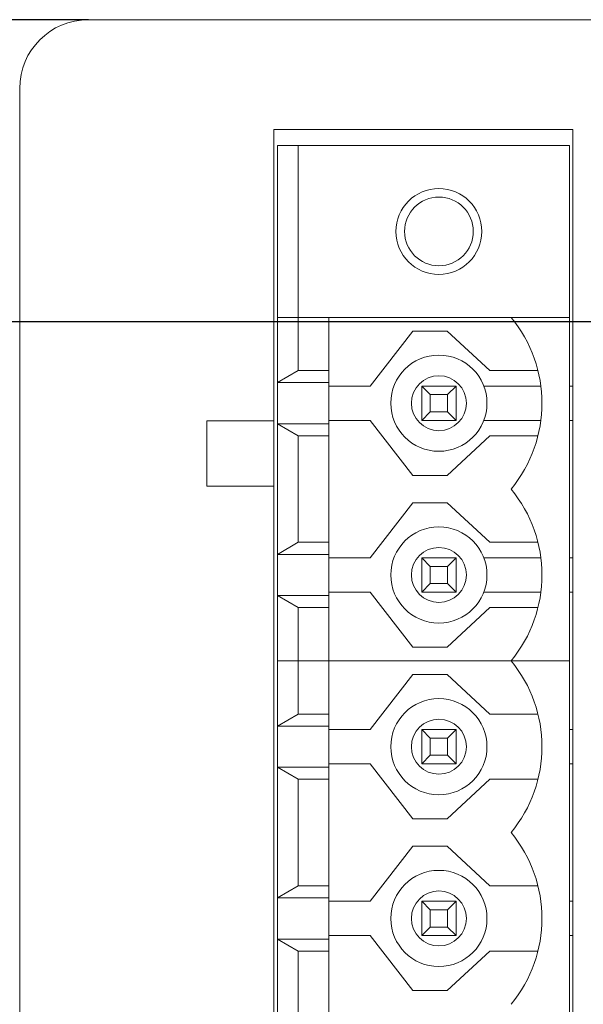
# Model space of a CAD drawing. Header units: millimetres. Extents: x 2293 to 4250, y -591 to 894.
# Tile 100 of 117: x 3901 to 3918, y 717 to 746. Entities that reach past the tile are written whole.
import ezdxf

# ---------------------------------------------------------------- set-up
doc = ezdxf.new("R2010")
doc.units = ezdxf.units.MM
doc.header["$PDSIZE"] = -1
doc.layers.add('1', color=7, linetype='Continuous', lineweight=13)
doc.dimstyles.new('ISO-25', dxfattribs={"dimtxt": 2.5, "dimasz": 2.5, "dimexe": 1.25, "dimexo": 0.625, "dimtad": 1, "dimtxsty": 'Standard', "dimcen": 2.5, "dimadec": 0, "dimazin": 0, "dimtfac": 1, "dimtmove": 0, "dimatfit": 3, "dimfxl": 1, "dimarcsym": 0})

# ---------------------------------------------------------------- blocks, each defined once
blk = doc.blocks.new('*D73')
at = {"color": 0, "lineweight": -2}
for p, q in [((3903.115, 745.782), (3840.663, 745.782)), ((3842.663, 741.702), (3842.663, 723.148)), ((3842.663, 697.462), (3842.663, 716.017)), ((3903.115, 693.382), (3840.663, 693.382))]:
    blk.add_line(p, q, dxfattribs=at)
at = {"color": 0}
for points in [[(3843.343, 741.702), (3841.983, 741.702), (3842.663, 745.782)], [(3841.983, 697.462), (3843.343, 697.462), (3842.663, 693.382)]]:
    blk.add_solid(points, dxfattribs=at)
at = {"layer": 'Defpoints', "color": 0}
for p in [(3903.115, 745.782), (3842.663, 693.382), (3903.115, 693.382)]:
    blk.add_point(p, dxfattribs=at)
at = {"color": 0, "insert": (3842.663, 719.582), "char_height": 3.5, "attachment_point": 5}
blk.add_mtext('52,4%%p0,2', dxfattribs=at)
blk = doc.blocks.new('*D74')
at = {"color": 0, "lineweight": -2}
for p, q in [((4006.215, 736.982), (3878.615, 736.982)), ((3880.615, 732.902), (3880.615, 722.756)), ((3880.615, 706.062), (3880.615, 716.208)), ((3898.415, 701.982), (3878.615, 701.982))]:
    blk.add_line(p, q, dxfattribs=at)
at = {"color": 0}
for points in [[(3881.295, 732.902), (3879.935, 732.902), (3880.615, 736.982)], [(3879.935, 706.062), (3881.295, 706.062), (3880.615, 701.982)]]:
    blk.add_solid(points, dxfattribs=at)
at = {"layer": 'Defpoints', "color": 0}
for p in [(3880.615, 736.982), (4006.215, 736.982), (3898.415, 701.982)]:
    blk.add_point(p, dxfattribs=at)
at = {"color": 0, "insert": (3880.615, 719.482), "char_height": 3.5, "attachment_point": 5}
blk.add_mtext('(35)', dxfattribs=at)
blk = doc.blocks.new('*D76')
at = {"color": 0, "lineweight": -2}
for p, q in [((4006.215, 736.982), (4006.215, 657.931)), ((3898.415, 701.982), (3898.415, 657.931)), ((3902.495, 659.931), (4002.135, 659.931))]:
    blk.add_line(p, q, dxfattribs=at)
at = {"color": 0}
for points in [[(3902.495, 660.611), (3902.495, 659.251), (3898.415, 659.931)], [(4002.135, 659.251), (4002.135, 660.611), (4006.215, 659.931)]]:
    blk.add_solid(points, dxfattribs=at)
at = {"layer": 'Defpoints', "color": 0}
for p in [(4006.215, 736.982), (3898.415, 701.982), (4006.215, 659.931)]:
    blk.add_point(p, dxfattribs=at)
at = {"color": 0, "insert": (3952.315, 663.496), "char_height": 3.5, "attachment_point": 5}
blk.add_mtext('(107,8)', dxfattribs=at)

msp = doc.modelspace()

# ---------------------------------------------------------------- linework, layer by layer
at = {"layer": '1', "color": 92, "linetype": 'Continuous', "lineweight": 13}
for p, q in [((3903.115, 745.782), (3930.969, 745.782)), ((3901.115, 695.382), (3901.115, 743.782))]:
    msp.add_line(p, q, dxfattribs=at)
at = {"layer": '1', "color": 7, "linetype": 'Continuous', "lineweight": 18}
for p, q in [((3930.915, 745.782), (3903.115, 745.782)), ((3901.115, 743.782), (3901.115, 695.382)), ((3908.515, 742.582), (3917.215, 742.582)), ((3908.515, 734.102), (3908.515, 742.582)), ((3917.215, 742.582), (3917.215, 696.652)), ((3909.215, 742.117), (3908.615, 742.117)), ((3908.615, 735.217), (3908.615, 742.117)), ((3917.115, 742.117), (3909.215, 742.117)), ((3909.215, 742.117), (3909.215, 735.567)), ((3917.115, 697.117), (3917.115, 742.117)), ((3909.215, 737.117), (3908.615, 737.117)), ((3908.615, 737.117), (3908.615, 735.217)), ((3909.215, 737.117), (3910.115, 737.117)), ((3909.215, 735.567), (3909.215, 737.117)), ((3910.115, 735.567), (3910.115, 737.117)), ((3910.115, 737.117), (3910.115, 735.567)), ((3915.415, 737.117), (3910.115, 737.117)), ((3915.415, 737.117), (3917.115, 737.117)), ((3917.115, 727.117), (3917.115, 737.117)), ((3911.315, 735.117), (3912.557, 736.717)), ((3911.315, 735.117), (3912.557, 736.717)), ((3912.557, 736.717), (3913.557, 736.717)), ((3912.557, 736.717), (3913.557, 736.717)), ((3913.557, 736.717), (3914.799, 735.567)), ((3913.557, 736.717), (3914.799, 735.567)), ((3908.615, 735.217), (3909.215, 735.567)), ((3908.615, 735.217), (3909.215, 735.567)), ((3909.215, 735.567), (3910.115, 735.567)), ((3909.215, 735.567), (3910.115, 735.567)), ((3910.115, 735.217), (3910.115, 735.567)), ((3910.115, 735.217), (3910.115, 735.567)), ((3914.799, 735.567), (3916.199, 735.567)), ((3914.799, 735.567), (3916.199, 735.567)), ((3908.615, 734.017), (3908.615, 735.217)), ((3908.615, 735.217), (3910.115, 735.217)), ((3908.615, 734.017), (3908.615, 735.217)), ((3908.615, 735.217), (3910.115, 735.217)), ((3910.115, 734.017), (3910.115, 735.217)), ((3910.115, 734.017), (3910.115, 735.217)), ((3910.115, 735.117), (3911.315, 735.117)), ((3910.115, 735.117), (3911.315, 735.117)), ((3913.815, 735.117), (3912.815, 735.117)), ((3912.815, 735.117), (3912.815, 734.117)), ((3912.815, 735.117), (3913.065, 734.867)), ((3913.565, 734.867), (3913.815, 735.117)), ((3913.815, 734.117), (3913.815, 735.117)), ((3916.283, 735.117), (3914.623, 735.117)), ((3917.215, 735.117), (3917.115, 735.117)), ((3913.065, 734.867), (3913.565, 734.867)), ((3913.065, 734.367), (3913.065, 734.867)), ((3913.565, 734.867), (3913.565, 734.367)), ((3911.315, 734.117), (3910.115, 734.117)), ((3911.315, 734.117), (3910.115, 734.117)), ((3912.557, 732.517), (3911.315, 734.117)), ((3912.557, 732.517), (3911.315, 734.117)), ((3912.815, 734.117), (3913.065, 734.367)), ((3912.815, 734.117), (3913.815, 734.117)), ((3913.565, 734.367), (3913.065, 734.367)), ((3913.565, 734.367), (3913.815, 734.117)), ((3916.283, 734.117), (3914.623, 734.117)), ((3917.215, 734.117), (3917.115, 734.117)), ((3906.565, 732.202), (3906.565, 734.102)), ((3906.565, 734.102), (3908.515, 734.102)), ((3908.515, 734.102), (3908.515, 732.202)), ((3908.615, 734.017), (3910.115, 734.017)), ((3909.215, 733.667), (3908.615, 734.017)), ((3908.615, 734.017), (3908.615, 730.217)), ((3908.615, 734.017), (3908.615, 730.217)), ((3909.215, 733.667), (3908.615, 734.017)), ((3908.615, 734.017), (3910.115, 734.017)), ((3910.115, 733.667), (3910.115, 734.017)), ((3910.115, 733.667), (3910.115, 734.017)), ((3909.215, 733.667), (3910.115, 733.667)), ((3909.215, 730.567), (3909.215, 733.667)), ((3909.215, 730.567), (3909.215, 733.667)), ((3909.215, 733.667), (3910.115, 733.667)), ((3910.115, 730.567), (3910.115, 733.667)), ((3910.115, 730.567), (3910.115, 733.667)), ((3914.799, 733.667), (3913.557, 732.517)), ((3914.799, 733.667), (3913.557, 732.517)), ((3916.199, 733.667), (3914.799, 733.667)), ((3916.199, 733.667), (3914.799, 733.667)), ((3913.557, 732.517), (3912.557, 732.517)), ((3913.557, 732.517), (3912.557, 732.517)), ((3908.515, 732.202), (3906.565, 732.202)), ((3908.515, 707.032), (3908.515, 732.202)), ((3911.315, 730.117), (3912.557, 731.717)), ((3911.315, 730.117), (3912.557, 731.717)), ((3912.557, 731.717), (3913.557, 731.717)), ((3912.557, 731.717), (3913.557, 731.717)), ((3913.557, 731.717), (3914.799, 730.567)), ((3913.557, 731.717), (3914.799, 730.567)), ((3908.615, 730.217), (3909.215, 730.567)), ((3908.615, 730.217), (3909.215, 730.567)), ((3909.215, 730.567), (3910.115, 730.567)), ((3909.215, 730.567), (3910.115, 730.567)), ((3910.115, 730.217), (3910.115, 730.567)), ((3910.115, 730.217), (3910.115, 730.567)), ((3914.799, 730.567), (3916.199, 730.567)), ((3914.799, 730.567), (3916.199, 730.567)), ((3908.615, 729.017), (3908.615, 730.217)), ((3908.615, 730.217), (3910.115, 730.217)), ((3908.615, 729.017), (3908.615, 730.217)), ((3908.615, 730.217), (3910.115, 730.217)), ((3910.115, 729.017), (3910.115, 730.217)), ((3910.115, 729.017), (3910.115, 730.217)), ((3910.115, 730.117), (3911.315, 730.117)), ((3910.115, 730.117), (3911.315, 730.117)), ((3912.815, 730.117), (3912.815, 729.117)), ((3913.815, 730.117), (3912.815, 730.117)), ((3912.815, 730.117), (3913.065, 729.867)), ((3913.565, 729.867), (3913.815, 730.117)), ((3913.815, 729.117), (3913.815, 730.117)), ((3916.283, 730.117), (3914.623, 730.117)), ((3917.215, 730.117), (3917.115, 730.117)), ((3913.065, 729.867), (3913.565, 729.867)), ((3913.065, 729.367), (3913.065, 729.867)), ((3913.565, 729.867), (3913.565, 729.367)), ((3912.815, 729.117), (3913.065, 729.367)), ((3913.565, 729.367), (3913.065, 729.367)), ((3913.565, 729.367), (3913.815, 729.117)), ((3908.615, 729.017), (3910.115, 729.017)), ((3909.215, 728.667), (3908.615, 729.017)), ((3908.615, 729.017), (3908.615, 727.117)), ((3908.615, 729.017), (3910.115, 729.017)), ((3909.215, 728.667), (3908.615, 729.017)), ((3908.615, 725.217), (3908.615, 729.017)), ((3911.315, 729.117), (3910.115, 729.117)), ((3911.315, 729.117), (3910.115, 729.117)), ((3910.115, 728.667), (3910.115, 729.017)), ((3910.115, 728.667), (3910.115, 729.017)), ((3912.557, 727.517), (3911.315, 729.117)), ((3912.557, 727.517), (3911.315, 729.117)), ((3912.815, 729.117), (3913.815, 729.117)), ((3916.283, 729.117), (3914.623, 729.117)), ((3917.215, 729.117), (3917.115, 729.117)), ((3909.215, 728.667), (3910.115, 728.667)), ((3909.215, 727.117), (3909.215, 728.667)), ((3909.215, 728.667), (3910.115, 728.667)), ((3909.215, 728.667), (3909.215, 725.567)), ((3910.115, 727.117), (3910.115, 728.667)), ((3910.115, 725.567), (3910.115, 728.667)), ((3914.799, 728.667), (3913.557, 727.517)), ((3914.799, 728.667), (3913.557, 727.517)), ((3916.199, 728.667), (3914.799, 728.667)), ((3916.199, 728.667), (3914.799, 728.667)), ((3913.557, 727.517), (3912.557, 727.517)), ((3913.557, 727.517), (3912.557, 727.517)), ((3908.615, 727.117), (3909.215, 727.117)), ((3909.215, 727.117), (3910.115, 727.117)), ((3910.115, 727.117), (3915.415, 727.117)), ((3915.415, 727.117), (3917.115, 727.117)), ((3911.315, 725.117), (3912.557, 726.717)), ((3913.557, 726.717), (3912.557, 726.717)), ((3913.557, 726.717), (3914.799, 725.567)), ((3909.215, 725.567), (3908.615, 725.217)), ((3910.115, 725.567), (3909.215, 725.567)), ((3910.115, 725.217), (3910.115, 725.567)), ((3916.199, 725.567), (3914.799, 725.567)), ((3908.615, 725.217), (3908.615, 724.017)), ((3910.115, 725.217), (3908.615, 725.217)), ((3910.115, 725.217), (3910.115, 724.017)), ((3911.315, 725.117), (3910.115, 725.117)), ((3912.815, 725.117), (3913.065, 724.867)), ((3912.815, 724.117), (3912.815, 725.117)), ((3912.815, 725.117), (3913.815, 725.117)), ((3913.815, 725.117), (3913.565, 724.867)), ((3913.815, 725.117), (3913.815, 724.117)), ((3917.215, 725.117), (3917.115, 725.117)), ((3913.065, 724.867), (3913.065, 724.367)), ((3913.565, 724.867), (3913.065, 724.867)), ((3913.565, 724.367), (3913.565, 724.867)), ((3913.065, 724.367), (3912.815, 724.117)), ((3913.065, 724.367), (3913.565, 724.367)), ((3913.565, 724.367), (3913.815, 724.117)), ((3910.115, 724.117), (3911.315, 724.117)), ((3912.557, 722.517), (3911.315, 724.117)), ((3913.815, 724.117), (3912.815, 724.117)), ((3917.215, 724.117), (3917.115, 724.117)), ((3908.615, 720.217), (3908.615, 724.017)), ((3908.615, 724.017), (3909.215, 723.667)), ((3910.115, 724.017), (3908.615, 724.017)), ((3910.115, 723.667), (3910.115, 724.017)), ((3909.215, 723.667), (3909.215, 720.567)), ((3910.115, 723.667), (3909.215, 723.667)), ((3910.115, 723.667), (3910.115, 720.567)), ((3914.799, 723.667), (3913.557, 722.517)), ((3914.799, 723.667), (3916.199, 723.667)), ((3912.557, 722.517), (3913.557, 722.517)), ((3911.315, 720.117), (3912.557, 721.717)), ((3913.557, 721.717), (3912.557, 721.717)), ((3913.557, 721.717), (3914.799, 720.567)), ((3909.215, 720.567), (3908.615, 720.217)), ((3910.115, 720.567), (3909.215, 720.567)), ((3910.115, 720.217), (3910.115, 720.567)), ((3916.199, 720.567), (3914.799, 720.567)), ((3908.615, 720.217), (3908.615, 719.017)), ((3910.115, 720.217), (3908.615, 720.217)), ((3910.115, 720.217), (3910.115, 719.017)), ((3911.315, 720.117), (3910.115, 720.117)), ((3912.815, 720.117), (3913.815, 720.117)), ((3912.815, 720.117), (3913.065, 719.867)), ((3912.815, 719.117), (3912.815, 720.117)), ((3913.815, 720.117), (3913.565, 719.867)), ((3913.815, 720.117), (3913.815, 719.117)), ((3917.215, 720.117), (3917.115, 720.117)), ((3913.565, 719.867), (3913.065, 719.867)), ((3913.065, 719.867), (3913.065, 719.367)), ((3913.565, 719.367), (3913.565, 719.867)), ((3913.065, 719.367), (3912.815, 719.117)), ((3913.065, 719.367), (3913.565, 719.367)), ((3913.565, 719.367), (3913.815, 719.117)), ((3908.615, 715.217), (3908.615, 719.017)), ((3908.615, 719.017), (3909.215, 718.667)), ((3910.115, 719.017), (3908.615, 719.017)), ((3910.115, 719.117), (3911.315, 719.117)), ((3910.115, 718.667), (3910.115, 719.017)), ((3912.557, 717.517), (3911.315, 719.117)), ((3913.815, 719.117), (3912.815, 719.117)), ((3917.215, 719.117), (3917.115, 719.117)), ((3909.215, 718.667), (3909.215, 715.567)), ((3910.115, 718.667), (3909.215, 718.667)), ((3910.115, 718.667), (3910.115, 715.567)), ((3914.799, 718.667), (3913.557, 717.517)), ((3914.799, 718.667), (3916.199, 718.667)), ((3912.557, 717.517), (3913.557, 717.517))]:
    msp.add_line(p, q, dxfattribs=at)
at = {"layer": '1', "color": 92, "linetype": 'Continuous', "lineweight": 13}
msp.add_arc((3903.115, 743.782), 2, 90, 180, dxfattribs=at)
at = {"layer": '1', "color": 7, "linetype": 'Continuous', "lineweight": 18}
for centre, radius, start, end in [((3903.115, 743.782), 2, 90, 180), ((3913.315, 739.617), 1.25, 90, 270), ((3913.315, 739.617), 1.25, 270, 90), ((3913.315, 739.617), 1, 90, 270), ((3913.315, 739.617), 1, 270, 90), ((3912.393, 734.617), 3.922, 320.4022, 39.5978), ((3912.393, 734.617), 3.922, 320.4022, 39.5978), ((3913.315, 734.617), 1.4, 90, 270), ((3913.315, 734.617), 1.4, 90, 270), ((3913.315, 734.617), 1.4, 90, 270), ((3913.315, 734.617), 1.4, 270, 90), ((3913.315, 734.617), 1.4, 270, 90), ((3913.315, 734.617), 1.4, 270, 90), ((3913.315, 734.617), 0.8, 90, 270), ((3913.315, 734.617), 0.8, 270, 90), ((3912.393, 729.617), 3.922, 320.4022, 39.5978), ((3912.393, 729.617), 3.922, 320.4022, 39.5978), ((3913.315, 729.617), 1.4, 90, 270), ((3913.315, 729.617), 1.4, 90, 270), ((3913.315, 729.617), 1.4, 90, 270), ((3913.315, 729.617), 1.4, 270, 90), ((3913.315, 729.617), 1.4, 270, 90), ((3913.315, 729.617), 1.4, 270, 90), ((3913.315, 729.617), 0.8, 90, 270), ((3913.315, 729.617), 0.8, 270, 90), ((3912.393, 724.617), 3.922, 320.4022, 39.5978), ((3913.315, 724.617), 1.4, 90, 270), ((3913.315, 724.617), 1.4, 270, 90), ((3913.315, 724.617), 0.8, 90, 270), ((3913.315, 724.617), 0.8, 270, 90), ((3912.393, 719.617), 3.922, 320.4022, 39.5978), ((3913.315, 719.617), 1.4, 90, 270), ((3913.315, 719.617), 1.4, 270, 90), ((3913.315, 719.617), 0.8, 90, 270), ((3913.315, 719.617), 0.8, 270, 90)]:
    msp.add_arc(centre, radius, start, end, dxfattribs=at)

# ---------------------------------------------------------------- dimensions: what is measured, and where the dimension line sits
at = {"color": 1}
dim = msp.add_linear_dim(base=(3842.663, 693.382), p1=(3903.115, 745.782), p2=(3903.115, 693.382), angle=90, dimstyle='ISO-25', override={"dimtxt": 3.5, "dimasz": 4.08, "dimexe": 2, "dimexo": 0, "dimgap": 1.524, "dimtih": 1, "dimtoh": 1, "dimdec": 1, "dimzin": 0, "dimtxsty": 'Standard', "dimadec": 2, "dimtol": 1, "dimtp": 0.2, "dimtm": 0.2, "dimtdec": 1, "dimtzin": 0}, dxfattribs=at)
dim.commit()
dim.dimension.update_dxf_attribs({"geometry": '*D73', "text_midpoint": (3842.663, 719.582), "dimtype": 160})
dim = msp.add_linear_dim(base=(3880.615, 736.982), p1=(3898.415, 701.982), p2=(4006.215, 736.982), angle=90, text='(<>)', dimstyle='ISO-25', override={"dimtxt": 3.5, "dimasz": 4.08, "dimexe": 2, "dimexo": 0, "dimgap": 1.524, "dimtih": 1, "dimtoh": 1, "dimdec": 0, "dimzin": 0, "dimtxsty": 'Standard', "dimadec": 2, "dimtzin": 0}, dxfattribs=at)
dim.commit()
dim.dimension.update_dxf_attribs({"geometry": '*D74', "text_midpoint": (3880.615, 719.482)})
dim = msp.add_linear_dim(base=(4006.215, 659.931), p1=(3898.415, 701.982), p2=(4006.215, 736.982), text='(<>)', dimstyle='ISO-25', override={"dimtxt": 3.5, "dimasz": 4.08, "dimexe": 2, "dimexo": 0, "dimgap": 1.524, "dimtih": 1, "dimtoh": 1, "dimdec": 1, "dimzin": 0, "dimtxsty": 'Standard', "dimadec": 2, "dimtzin": 0}, dxfattribs=at)
dim.commit()
dim.dimension.update_dxf_attribs({"geometry": '*D76', "text_midpoint": (3952.315, 663.496)})

doc.saveas('drawing.dxf')
